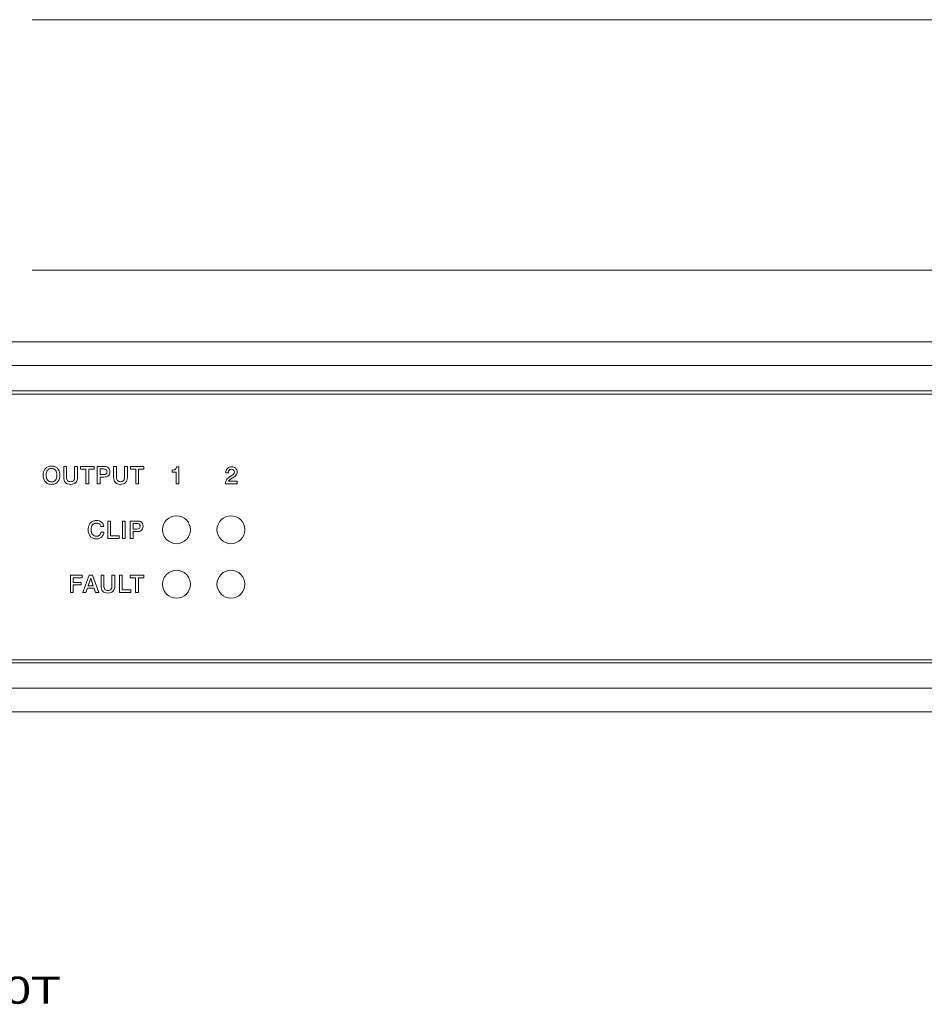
# Model space of a CAD drawing. Header units: inches. Extents: x 0 to 54.8, y -1.5 to 18.4.
# Tile 11 of 43: x 9.9 to 14, y -1.3 to 3.2. Entities that reach past the tile are written whole.
import ezdxf
from ezdxf.enums import TextEntityAlignment as Align

# ---------------------------------------------------------------- set-up
doc = ezdxf.new("R2010")
doc.units = ezdxf.units.IN
doc.header["$MEASUREMENT"] = 0
doc.layers.get('0').update_dxf_attribs({"color": 8})
for name, color, linetype in [('DIM', 5, 'Continuous'), ('SCREEN', 5, 'Continuous'), ('TEXT', 1, 'Continuous')]:
    doc.layers.add(name, color=color, linetype=linetype)

msp = doc.modelspace()

# ---------------------------------------------------------------- linework, layer by layer
at = {"lineweight": 5}
for points in [[(18.14, 1.7), (18.14, 1.7), (0.86, 1.7), (0.86, 1.7)], [(18.14, 1.591), (18.14, 1.591), (0.86, 1.591), (0.86, 1.591)], [(18.14, 1.475), (18.14, 1.475), (0.86, 1.475), (0.86, 1.475)], [(18.125, 1.46), (18.125, 1.46), (0.875, 1.46), (0.875, 1.46)], [(0.875, 0.24), (0.875, 0.24), (18.125, 0.24), (18.125, 0.24)], [(18.14, 0.225), (18.14, 0.225), (0.86, 0.225), (0.86, 0.225)], [(18.14, 0.109), (18.14, 0.109), (0.86, 0.109), (0.86, 0.109)], [(18.14, 0), (18.14, 0), (0.86, 0), (0.86, 0)]]:
    msp.add_open_spline(points, degree=3, dxfattribs=at)
for points in [[(10.664, 0.837), (10.664, 0.8723), (10.6353, 0.901), (10.6, 0.901), (10.6, 0.901), (10.5647, 0.901), (10.536, 0.8723), (10.536, 0.837), (10.536, 0.837), (10.536, 0.8017), (10.5647, 0.773), (10.6, 0.773), (10.6, 0.773), (10.6353, 0.773), (10.664, 0.8017), (10.664, 0.837)], [(10.914, 0.837), (10.914, 0.8723), (10.8853, 0.901), (10.85, 0.901), (10.85, 0.901), (10.8147, 0.901), (10.786, 0.8723), (10.786, 0.837), (10.786, 0.837), (10.786, 0.8017), (10.8147, 0.773), (10.85, 0.773), (10.85, 0.773), (10.8853, 0.773), (10.914, 0.8017), (10.914, 0.837)], [(10.664, 0.587), (10.664, 0.6223), (10.6353, 0.651), (10.6, 0.651), (10.6, 0.651), (10.5647, 0.651), (10.536, 0.6223), (10.536, 0.587), (10.536, 0.587), (10.536, 0.5517), (10.5647, 0.523), (10.6, 0.523), (10.6, 0.523), (10.6353, 0.523), (10.664, 0.5517), (10.664, 0.587)], [(10.914, 0.587), (10.914, 0.6223), (10.8853, 0.651), (10.85, 0.651), (10.85, 0.651), (10.8147, 0.651), (10.786, 0.6223), (10.786, 0.587), (10.786, 0.587), (10.786, 0.5517), (10.8147, 0.523), (10.85, 0.523), (10.85, 0.523), (10.8853, 0.523), (10.914, 0.5517), (10.914, 0.587)]]:
    msp.add_open_spline(points, degree=3, knots=[0, 0, 0, 0, 0.25, 0.25, 0.25, 0.25, 0.5, 0.5, 0.5, 0.5, 0.75, 0.75, 0.75, 0.75, 1, 1, 1, 1], dxfattribs=at)
at = {"layer": 'DIM', "lineweight": 5}
for points in [[(19, 3.1802), (19, 3.1802), (9.9375, 3.1802), (9.9375, 3.1802)], [(18.14, 2.0296), (18.14, 2.0296), (9.9375, 2.0296), (9.9375, 2.0296)]]:
    msp.add_open_spline(points, degree=3, dxfattribs=at)
at = {"layer": 'SCREEN', "lineweight": 5}
for points, knots in [([(10.0242, 1.0456), (10.0193, 1.0458), (10.0144, 1.0466), (10.0099, 1.0484), (10.0099, 1.0484), (10.0053, 1.0503), (10.0011, 1.0532), (9.9978, 1.0568), (9.9978, 1.0568), (9.9943, 1.0607), (9.9917, 1.0653), (9.9901, 1.0702), (9.9901, 1.0702), (9.9882, 1.0758), (9.9875, 1.0818), (9.9875, 1.0877), (9.9875, 1.0877), (9.9875, 1.0937), (9.9882, 1.0996), (9.9901, 1.1053), (9.9901, 1.1053), (9.9917, 1.1102), (9.9943, 1.1148), (9.9978, 1.1186), (9.9978, 1.1186), (10.0011, 1.1222), (10.0053, 1.1251), (10.0099, 1.1269), (10.0099, 1.1269), (10.0149, 1.129), (10.0204, 1.1298), (10.0259, 1.1298)], [0, 0, 0, 0, 0.125, 0.125, 0.125, 0.125, 0.25, 0.25, 0.25, 0.25, 0.375, 0.375, 0.375, 0.375, 0.5, 0.5, 0.5, 0.5, 0.625, 0.625, 0.625, 0.625, 0.75, 0.75, 0.75, 0.75, 0.875, 0.875, 0.875, 0.875, 1, 1, 1, 1]), ([(10.0259, 1.1183), (10.0223, 1.1183), (10.0187, 1.1177), (10.0154, 1.1162), (10.0154, 1.1162), (10.0124, 1.1148), (10.0097, 1.1128), (10.0076, 1.1102), (10.0076, 1.1102), (10.0053, 1.1074), (10.0037, 1.1041), (10.0027, 1.1006), (10.0027, 1.1006), (10.0015, 1.0964), (10.0011, 1.0921), (10.0011, 1.0877), (10.0011, 1.0877), (10.0011, 1.0834), (10.0015, 1.0791), (10.0027, 1.0749), (10.0027, 1.0749), (10.0037, 1.0714), (10.0053, 1.0681), (10.0076, 1.0653), (10.0076, 1.0653), (10.0097, 1.0627), (10.0125, 1.0606), (10.0155, 1.0592), (10.0155, 1.0592), (10.0187, 1.0578), (10.0223, 1.0572), (10.0259, 1.0572), (10.0259, 1.0572), (10.0262, 1.0572), (10.0266, 1.0572), (10.0269, 1.0572)], [0, 0, 0, 0, 0.111111, 0.111111, 0.111111, 0.111111, 0.222222, 0.222222, 0.222222, 0.222222, 0.333333, 0.333333, 0.333333, 0.333333, 0.444444, 0.444444, 0.444444, 0.444444, 0.555556, 0.555556, 0.555556, 0.555556, 0.666667, 0.666667, 0.666667, 0.666667, 0.777778, 0.777778, 0.777778, 0.777778, 0.888889, 0.888889, 0.888889, 0.888889, 1, 1, 1, 1]), ([(10.0259, 1.1298), (10.0313, 1.1298), (10.0368, 1.129), (10.0418, 1.1269), (10.0418, 1.1269), (10.0464, 1.125), (10.0506, 1.1222), (10.0539, 1.1186), (10.0539, 1.1186), (10.0574, 1.1148), (10.06, 1.1101), (10.0616, 1.1052), (10.0616, 1.1052), (10.0635, 1.0996), (10.0642, 1.0937), (10.0642, 1.0877), (10.0642, 1.0877), (10.0642, 1.0818), (10.0635, 1.0758), (10.0616, 1.0702), (10.0616, 1.0702), (10.06, 1.0653), (10.0574, 1.0607), (10.0539, 1.0569), (10.0539, 1.0569), (10.0506, 1.0532), (10.0464, 1.0503), (10.0418, 1.0484), (10.0418, 1.0484), (10.0368, 1.0464), (10.0313, 1.0456), (10.0259, 1.0456), (10.0259, 1.0456), (10.0253, 1.0456), (10.0248, 1.0456), (10.0242, 1.0456)], [0, 0, 0, 0, 0.111111, 0.111111, 0.111111, 0.111111, 0.222222, 0.222222, 0.222222, 0.222222, 0.333333, 0.333333, 0.333333, 0.333333, 0.444444, 0.444444, 0.444444, 0.444444, 0.555556, 0.555556, 0.555556, 0.555556, 0.666667, 0.666667, 0.666667, 0.666667, 0.777778, 0.777778, 0.777778, 0.777778, 0.888889, 0.888889, 0.888889, 0.888889, 1, 1, 1, 1]), ([(10.0269, 1.0572), (10.0301, 1.0573), (10.0333, 1.0579), (10.0362, 1.0592), (10.0362, 1.0592), (10.0392, 1.0606), (10.0419, 1.0627), (10.044, 1.0653), (10.044, 1.0653), (10.0464, 1.0681), (10.048, 1.0714), (10.049, 1.0749), (10.049, 1.0749), (10.0502, 1.0791), (10.0506, 1.0834), (10.0506, 1.0877), (10.0506, 1.0877), (10.0506, 1.0921), (10.0502, 1.0964), (10.049, 1.1006), (10.049, 1.1006), (10.048, 1.104), (10.0464, 1.1074), (10.0441, 1.1102), (10.0441, 1.1102), (10.042, 1.1128), (10.0393, 1.1148), (10.0363, 1.1162), (10.0363, 1.1162), (10.0331, 1.1177), (10.0295, 1.1183), (10.0259, 1.1183)], [0, 0, 0, 0, 0.125, 0.125, 0.125, 0.125, 0.25, 0.25, 0.25, 0.25, 0.375, 0.375, 0.375, 0.375, 0.5, 0.5, 0.5, 0.5, 0.625, 0.625, 0.625, 0.625, 0.75, 0.75, 0.75, 0.75, 0.875, 0.875, 0.875, 0.875, 1, 1, 1, 1]), ([(10.2657, 1.1278), (10.2694, 1.1278), (10.2731, 1.1278), (10.2766, 1.1271), (10.2766, 1.1271), (10.2789, 1.1266), (10.281, 1.1259), (10.283, 1.1248), (10.283, 1.1248), (10.2865, 1.1229), (10.2894, 1.1199), (10.2913, 1.1164), (10.2913, 1.1164), (10.2935, 1.1124), (10.2942, 1.1078), (10.2941, 1.1032), (10.2941, 1.1032), (10.2941, 1.0992), (10.2934, 1.0953), (10.2918, 1.0918), (10.2918, 1.0918), (10.2903, 1.0885), (10.288, 1.0856), (10.285, 1.0835), (10.285, 1.0835), (10.2829, 1.082), (10.2804, 1.0809), (10.2779, 1.0803), (10.2779, 1.0803), (10.2743, 1.0794), (10.2704, 1.0793), (10.2667, 1.0793)], [0, 0, 0, 0, 0.125, 0.125, 0.125, 0.125, 0.25, 0.25, 0.25, 0.25, 0.375, 0.375, 0.375, 0.375, 0.5, 0.5, 0.5, 0.5, 0.625, 0.625, 0.625, 0.625, 0.75, 0.75, 0.75, 0.75, 0.875, 0.875, 0.875, 0.875, 1, 1, 1, 1]), ([(10.2658, 1.091), (10.2698, 1.091), (10.2744, 1.0913), (10.2773, 1.0939), (10.2773, 1.0939), (10.2785, 1.0949), (10.2794, 1.0963), (10.2799, 1.0978), (10.2799, 1.0978), (10.2806, 1.0996), (10.2808, 1.1016), (10.2808, 1.1035), (10.2808, 1.1035), (10.2808, 1.1054), (10.2806, 1.1074), (10.2799, 1.1092), (10.2799, 1.1092), (10.2794, 1.1107), (10.2785, 1.1121), (10.2774, 1.1131), (10.2774, 1.1131), (10.2746, 1.1157), (10.2703, 1.1162), (10.2666, 1.1162)], [0, 0, 0, 0, 0.166667, 0.166667, 0.166667, 0.166667, 0.333333, 0.333333, 0.333333, 0.333333, 0.5, 0.5, 0.5, 0.5, 0.666667, 0.666667, 0.666667, 0.666667, 0.833333, 0.833333, 0.833333, 0.833333, 1, 1, 1, 1]), ([(10.5796, 1.1113), (10.5847, 1.1113), (10.5907, 1.1115), (10.5947, 1.1147), (10.5947, 1.1147), (10.598, 1.1172), (10.6, 1.1217), (10.6005, 1.1258)], [0, 0, 0, 0, 0.5, 0.5, 0.5, 0.5, 1, 1, 1, 1]), ([(10.8266, 1.0987), (10.8266, 1.1058), (10.8287, 1.1137), (10.8336, 1.1188), (10.8336, 1.1188), (10.836, 1.1213), (10.8389, 1.1231), (10.8421, 1.1243), (10.8421, 1.1243), (10.8456, 1.1256), (10.8494, 1.1261), (10.8532, 1.1261), (10.8532, 1.1261), (10.86, 1.126), (10.867, 1.1241), (10.8719, 1.1196), (10.8719, 1.1196), (10.8764, 1.1154), (10.8789, 1.1088), (10.8789, 1.1025)], [0, 0, 0, 0, 0.2, 0.2, 0.2, 0.2, 0.4, 0.4, 0.4, 0.4, 0.6, 0.6, 0.6, 0.6, 0.8, 0.8, 0.8, 0.8, 1, 1, 1, 1]), ([(10.845, 1.1132), (10.844, 1.1126), (10.8431, 1.1118), (10.8423, 1.111), (10.8423, 1.111), (10.8396, 1.108), (10.8386, 1.1034), (10.8386, 1.0994)], [0, 0, 0, 0, 0.5, 0.5, 0.5, 0.5, 1, 1, 1, 1]), ([(10.8502, 1.0837), (10.8573, 1.0878), (10.8659, 1.0943), (10.866, 1.1024), (10.866, 1.1024), (10.8661, 1.1057), (10.8647, 1.1092), (10.8623, 1.1116), (10.8623, 1.1116), (10.8598, 1.1141), (10.8562, 1.1152), (10.8526, 1.1152), (10.8526, 1.1152), (10.8499, 1.1151), (10.8473, 1.1145), (10.845, 1.1132)], [0, 0, 0, 0, 0.25, 0.25, 0.25, 0.25, 0.5, 0.5, 0.5, 0.5, 0.75, 0.75, 0.75, 0.75, 1, 1, 1, 1]), ([(10.8789, 1.1025), (10.8789, 1.0975), (10.8774, 1.0927), (10.8747, 1.0887), (10.8747, 1.0887), (10.8713, 1.0837), (10.8661, 1.0802), (10.8609, 1.0771)], [0, 0, 0, 0, 0.5, 0.5, 0.5, 0.5, 1, 1, 1, 1]), ([(10.145, 1.0773), (10.145, 1.069), (10.1426, 1.0598), (10.1368, 1.0539), (10.1368, 1.0539), (10.134, 1.0511), (10.1305, 1.049), (10.1268, 1.0477), (10.1268, 1.0477), (10.1225, 1.0462), (10.1179, 1.0456), (10.1133, 1.0456), (10.1133, 1.0456), (10.1087, 1.0456), (10.1041, 1.0461), (10.0997, 1.0476), (10.0997, 1.0476), (10.096, 1.0489), (10.0925, 1.0509), (10.0898, 1.0536), (10.0898, 1.0536), (10.0839, 1.0595), (10.0818, 1.069), (10.0818, 1.0773)], [0, 0, 0, 0, 0.166667, 0.166667, 0.166667, 0.166667, 0.333333, 0.333333, 0.333333, 0.333333, 0.5, 0.5, 0.5, 0.5, 0.666667, 0.666667, 0.666667, 0.666667, 0.833333, 0.833333, 0.833333, 0.833333, 1, 1, 1, 1]), ([(10.0951, 1.0781), (10.0951, 1.0728), (10.096, 1.0667), (10.0996, 1.0628), (10.0996, 1.0628), (10.1011, 1.0611), (10.1031, 1.0599), (10.1052, 1.0591), (10.1052, 1.0591), (10.1078, 1.0581), (10.1106, 1.0578), (10.1133, 1.0578), (10.1133, 1.0578), (10.1161, 1.0578), (10.1189, 1.0581), (10.1215, 1.0591), (10.1215, 1.0591), (10.1236, 1.0599), (10.1257, 1.0611), (10.1272, 1.0628), (10.1272, 1.0628), (10.1308, 1.0667), (10.1317, 1.0728), (10.1317, 1.0781)], [0, 0, 0, 0, 0.166667, 0.166667, 0.166667, 0.166667, 0.333333, 0.333333, 0.333333, 0.333333, 0.5, 0.5, 0.5, 0.5, 0.666667, 0.666667, 0.666667, 0.666667, 0.833333, 0.833333, 0.833333, 0.833333, 1, 1, 1, 1]), ([(10.3745, 1.0773), (10.3745, 1.069), (10.372, 1.0598), (10.3662, 1.0539), (10.3662, 1.0539), (10.3635, 1.0511), (10.3599, 1.049), (10.3562, 1.0477), (10.3562, 1.0477), (10.3519, 1.0462), (10.3473, 1.0456), (10.3428, 1.0456), (10.3428, 1.0456), (10.3381, 1.0456), (10.3335, 1.0461), (10.3291, 1.0476), (10.3291, 1.0476), (10.3254, 1.0489), (10.3219, 1.0509), (10.3192, 1.0536), (10.3192, 1.0536), (10.3133, 1.0595), (10.3112, 1.069), (10.3112, 1.0773)], [0, 0, 0, 0, 0.166667, 0.166667, 0.166667, 0.166667, 0.333333, 0.333333, 0.333333, 0.333333, 0.5, 0.5, 0.5, 0.5, 0.666667, 0.666667, 0.666667, 0.666667, 0.833333, 0.833333, 0.833333, 0.833333, 1, 1, 1, 1]), ([(10.3245, 1.0781), (10.3245, 1.0728), (10.3254, 1.0667), (10.329, 1.0628), (10.329, 1.0628), (10.3305, 1.0611), (10.3325, 1.0599), (10.3347, 1.0591), (10.3347, 1.0591), (10.3372, 1.0581), (10.34, 1.0578), (10.3428, 1.0578), (10.3428, 1.0578), (10.3455, 1.0578), (10.3483, 1.0581), (10.3509, 1.0591), (10.3509, 1.0591), (10.3531, 1.0599), (10.3551, 1.0611), (10.3566, 1.0628), (10.3566, 1.0628), (10.3602, 1.0667), (10.3611, 1.0728), (10.3611, 1.0781)], [0, 0, 0, 0, 0.166667, 0.166667, 0.166667, 0.166667, 0.333333, 0.333333, 0.333333, 0.333333, 0.5, 0.5, 0.5, 0.5, 0.666667, 0.666667, 0.666667, 0.666667, 0.833333, 0.833333, 0.833333, 0.833333, 1, 1, 1, 1]), ([(10.8251, 1.0487), (10.8251, 1.0549), (10.8266, 1.0614), (10.8298, 1.0667), (10.8298, 1.0667), (10.8336, 1.0728), (10.8397, 1.0773), (10.8458, 1.081)], [0, 0, 0, 0, 0.5, 0.5, 0.5, 0.5, 1, 1, 1, 1]), ([(10.8588, 1.0759), (10.8562, 1.0744), (10.8538, 1.0729), (10.8512, 1.0712), (10.8512, 1.0712), (10.8466, 1.0682), (10.8414, 1.0648), (10.8397, 1.0596)], [0, 0, 0, 0, 0.5, 0.5, 0.5, 0.5, 1, 1, 1, 1]), ([(10.1945, 0.8426), (10.1948, 0.8468), (10.1955, 0.8509), (10.1968, 0.8549), (10.1968, 0.8549), (10.1984, 0.8598), (10.2009, 0.8644), (10.2044, 0.8682), (10.2044, 0.8682), (10.2077, 0.8719), (10.2119, 0.8747), (10.2164, 0.8766), (10.2164, 0.8766), (10.2215, 0.8786), (10.227, 0.8793), (10.2324, 0.8793), (10.2324, 0.8793), (10.2369, 0.8793), (10.2414, 0.8788), (10.2456, 0.8775), (10.2456, 0.8775), (10.2493, 0.8764), (10.2529, 0.8746), (10.2559, 0.8721), (10.2559, 0.8721), (10.2617, 0.8673), (10.2653, 0.8596), (10.2659, 0.8523)], [0, 0, 0, 0, 0.142857, 0.142857, 0.142857, 0.142857, 0.285714, 0.285714, 0.285714, 0.285714, 0.428571, 0.428571, 0.428571, 0.428571, 0.571429, 0.571429, 0.571429, 0.571429, 0.714286, 0.714286, 0.714286, 0.714286, 0.857143, 0.857143, 0.857143, 0.857143, 1, 1, 1, 1]), ([(10.2527, 0.8523), (10.252, 0.8565), (10.2496, 0.8608), (10.2462, 0.8635), (10.2462, 0.8635), (10.2424, 0.8665), (10.2372, 0.8675), (10.2322, 0.8674), (10.2322, 0.8674), (10.2286, 0.8674), (10.2251, 0.8669), (10.222, 0.8655), (10.222, 0.8655), (10.219, 0.8642), (10.2164, 0.8622), (10.2143, 0.8597), (10.2143, 0.8597), (10.2121, 0.857), (10.2105, 0.8537), (10.2096, 0.8503), (10.2096, 0.8503), (10.2084, 0.8463), (10.208, 0.842), (10.208, 0.8378), (10.208, 0.8378), (10.208, 0.8349), (10.2082, 0.832), (10.2086, 0.8292)], [0, 0, 0, 0, 0.142857, 0.142857, 0.142857, 0.142857, 0.285714, 0.285714, 0.285714, 0.285714, 0.428571, 0.428571, 0.428571, 0.428571, 0.571429, 0.571429, 0.571429, 0.571429, 0.714286, 0.714286, 0.714286, 0.714286, 0.857143, 0.857143, 0.857143, 0.857143, 1, 1, 1, 1]), ([(10.4177, 0.8773), (10.4214, 0.8773), (10.4251, 0.8773), (10.4287, 0.8766), (10.4287, 0.8766), (10.4309, 0.8761), (10.4331, 0.8754), (10.4352, 0.8743), (10.4352, 0.8743), (10.4387, 0.8724), (10.4417, 0.8694), (10.4436, 0.8659), (10.4436, 0.8659), (10.4457, 0.8619), (10.4465, 0.8573), (10.4464, 0.8527), (10.4464, 0.8527), (10.4464, 0.8488), (10.4457, 0.8449), (10.444, 0.8413), (10.444, 0.8413), (10.4425, 0.838), (10.4401, 0.8351), (10.4372, 0.833), (10.4372, 0.833), (10.435, 0.8315), (10.4326, 0.8304), (10.43, 0.8298), (10.43, 0.8298), (10.4263, 0.8289), (10.4224, 0.8288), (10.4186, 0.8288)], [0, 0, 0, 0, 0.125, 0.125, 0.125, 0.125, 0.25, 0.25, 0.25, 0.25, 0.375, 0.375, 0.375, 0.375, 0.5, 0.5, 0.5, 0.5, 0.625, 0.625, 0.625, 0.625, 0.75, 0.75, 0.75, 0.75, 0.875, 0.875, 0.875, 0.875, 1, 1, 1, 1]), ([(10.4178, 0.8405), (10.4218, 0.8405), (10.4265, 0.8408), (10.4294, 0.8434), (10.4294, 0.8434), (10.4306, 0.8444), (10.4315, 0.8458), (10.432, 0.8473), (10.432, 0.8473), (10.4327, 0.8491), (10.4329, 0.8511), (10.4329, 0.853), (10.4329, 0.853), (10.4329, 0.855), (10.4327, 0.8569), (10.432, 0.8587), (10.432, 0.8587), (10.4315, 0.8602), (10.4306, 0.8616), (10.4294, 0.8627), (10.4294, 0.8627), (10.4267, 0.8652), (10.4223, 0.8657), (10.4185, 0.8657)], [0, 0, 0, 0, 0.166667, 0.166667, 0.166667, 0.166667, 0.333333, 0.333333, 0.333333, 0.333333, 0.5, 0.5, 0.5, 0.5, 0.666667, 0.666667, 0.666667, 0.666667, 0.833333, 0.833333, 0.833333, 0.833333, 1, 1, 1, 1]), ([(10.2663, 0.826), (10.266, 0.8179), (10.2621, 0.8094), (10.2561, 0.8038), (10.2561, 0.8038), (10.2529, 0.8009), (10.2491, 0.7987), (10.245, 0.7973), (10.245, 0.7973), (10.2407, 0.7958), (10.2361, 0.7952), (10.2315, 0.7951), (10.2315, 0.7951), (10.2262, 0.7951), (10.2209, 0.7959), (10.216, 0.7979), (10.216, 0.7979), (10.2115, 0.7998), (10.2075, 0.8027), (10.2042, 0.8064), (10.2042, 0.8064), (10.2008, 0.8102), (10.1983, 0.8148), (10.1968, 0.8197), (10.1968, 0.8197), (10.1949, 0.8253), (10.1943, 0.8313), (10.1943, 0.8372), (10.1943, 0.8372), (10.1943, 0.839), (10.1943, 0.8408), (10.1945, 0.8426)], [0, 0, 0, 0, 0.125, 0.125, 0.125, 0.125, 0.25, 0.25, 0.25, 0.25, 0.375, 0.375, 0.375, 0.375, 0.5, 0.5, 0.5, 0.5, 0.625, 0.625, 0.625, 0.625, 0.75, 0.75, 0.75, 0.75, 0.875, 0.875, 0.875, 0.875, 1, 1, 1, 1]), ([(10.2086, 0.8292), (10.2089, 0.8278), (10.2092, 0.8264), (10.2096, 0.825), (10.2096, 0.825), (10.2106, 0.8215), (10.2121, 0.8181), (10.2144, 0.8153), (10.2144, 0.8153), (10.2185, 0.8103), (10.2253, 0.8073), (10.232, 0.8071), (10.232, 0.8071), (10.2374, 0.807), (10.2428, 0.8087), (10.2467, 0.8123), (10.2467, 0.8123), (10.2504, 0.8158), (10.2527, 0.821), (10.2531, 0.826)], [0, 0, 0, 0, 0.2, 0.2, 0.2, 0.2, 0.4, 0.4, 0.4, 0.4, 0.6, 0.6, 0.6, 0.6, 0.8, 0.8, 0.8, 0.8, 1, 1, 1, 1]), ([(10.3165, 0.5779), (10.3165, 0.5696), (10.3141, 0.5603), (10.3083, 0.5544), (10.3083, 0.5544), (10.3055, 0.5516), (10.302, 0.5495), (10.2983, 0.5482), (10.2983, 0.5482), (10.294, 0.5467), (10.2894, 0.5462), (10.2849, 0.5462), (10.2849, 0.5462), (10.2802, 0.5462), (10.2756, 0.5467), (10.2712, 0.5482), (10.2712, 0.5482), (10.2675, 0.5494), (10.264, 0.5514), (10.2613, 0.5542), (10.2613, 0.5542), (10.2554, 0.5601), (10.2533, 0.5695), (10.2533, 0.5779)], [0, 0, 0, 0, 0.166667, 0.166667, 0.166667, 0.166667, 0.333333, 0.333333, 0.333333, 0.333333, 0.5, 0.5, 0.5, 0.5, 0.666667, 0.666667, 0.666667, 0.666667, 0.833333, 0.833333, 0.833333, 0.833333, 1, 1, 1, 1]), ([(10.2666, 0.5786), (10.2666, 0.5733), (10.2675, 0.5672), (10.2711, 0.5633), (10.2711, 0.5633), (10.2726, 0.5617), (10.2746, 0.5604), (10.2767, 0.5596), (10.2767, 0.5596), (10.2793, 0.5586), (10.2821, 0.5584), (10.2849, 0.5584), (10.2849, 0.5584), (10.2876, 0.5584), (10.2904, 0.5586), (10.293, 0.5596), (10.293, 0.5596), (10.2952, 0.5604), (10.2972, 0.5617), (10.2987, 0.5633), (10.2987, 0.5633), (10.3023, 0.5672), (10.3032, 0.5733), (10.3032, 0.5786)], [0, 0, 0, 0, 0.166667, 0.166667, 0.166667, 0.166667, 0.333333, 0.333333, 0.333333, 0.333333, 0.5, 0.5, 0.5, 0.5, 0.666667, 0.666667, 0.666667, 0.666667, 0.833333, 0.833333, 0.833333, 0.833333, 1, 1, 1, 1])]:
    msp.add_open_spline(points, degree=3, knots=knots, dxfattribs=at)
for points in [[(10.0818, 1.1278), (10.0818, 1.1278), (10.0818, 1.1278), (10.0818, 1.1278)], [(10.0818, 1.0773), (10.0818, 1.0773), (10.0818, 1.1278), (10.0818, 1.1278)], [(10.0818, 1.1278), (10.0818, 1.1278), (10.0951, 1.1278), (10.0951, 1.1278)], [(10.0951, 1.1278), (10.0951, 1.1278), (10.0951, 1.1278), (10.0951, 1.1278)], [(10.0951, 1.1278), (10.0951, 1.1278), (10.0951, 1.0781), (10.0951, 1.0781)], [(10.0951, 1.1278), (10.0951, 1.1278), (10.0951, 1.1278), (10.0951, 1.1278)], [(10.1317, 1.1278), (10.1317, 1.1278), (10.1317, 1.1278), (10.1317, 1.1278)], [(10.1317, 1.0781), (10.1317, 1.0781), (10.1317, 1.1278), (10.1317, 1.1278)], [(10.1317, 1.1278), (10.1317, 1.1278), (10.145, 1.1278), (10.145, 1.1278)], [(10.145, 1.1278), (10.145, 1.1278), (10.145, 1.1278), (10.145, 1.1278)], [(10.145, 1.1278), (10.145, 1.1278), (10.145, 1.0773), (10.145, 1.0773)], [(10.145, 1.1278), (10.145, 1.1278), (10.145, 1.1278), (10.145, 1.1278)], [(10.1586, 1.1278), (10.1586, 1.1278), (10.1586, 1.1278), (10.1586, 1.1278)], [(10.1586, 1.116), (10.1586, 1.116), (10.1586, 1.1278), (10.1586, 1.1278)], [(10.1586, 1.1278), (10.1586, 1.1278), (10.221, 1.1278), (10.221, 1.1278)], [(10.1833, 1.116), (10.1833, 1.116), (10.1586, 1.116), (10.1586, 1.116)], [(10.1833, 1.116), (10.1833, 1.116), (10.1833, 1.116), (10.1833, 1.116)], [(10.1833, 1.0478), (10.1833, 1.0478), (10.1833, 1.116), (10.1833, 1.116)], [(10.1833, 1.116), (10.1833, 1.116), (10.1833, 1.116), (10.1833, 1.116)], [(10.1965, 1.116), (10.1965, 1.116), (10.1965, 1.116), (10.1965, 1.116)], [(10.1965, 1.116), (10.1965, 1.116), (10.1965, 1.0478), (10.1965, 1.0478)], [(10.221, 1.116), (10.221, 1.116), (10.1965, 1.116), (10.1965, 1.116)], [(10.221, 1.1278), (10.221, 1.1278), (10.221, 1.1278), (10.221, 1.1278)], [(10.221, 1.1278), (10.221, 1.1278), (10.221, 1.116), (10.221, 1.116)], [(10.221, 1.1278), (10.221, 1.1278), (10.221, 1.1278), (10.221, 1.1278)], [(10.221, 1.116), (10.221, 1.116), (10.221, 1.116), (10.221, 1.116)], [(10.2353, 1.1278), (10.2353, 1.1278), (10.2657, 1.1278), (10.2657, 1.1278)], [(10.2353, 1.1278), (10.2353, 1.1278), (10.2353, 1.1278), (10.2353, 1.1278)], [(10.2353, 1.0478), (10.2353, 1.0478), (10.2353, 1.1278), (10.2353, 1.1278)], [(10.2666, 1.1162), (10.2666, 1.1162), (10.2486, 1.1162), (10.2486, 1.1162)], [(10.2486, 1.1162), (10.2486, 1.1162), (10.2486, 1.1162), (10.2486, 1.1162)], [(10.2486, 1.1162), (10.2486, 1.1162), (10.2486, 1.091), (10.2486, 1.091)], [(10.2486, 1.091), (10.2486, 1.091), (10.2658, 1.091), (10.2658, 1.091)], [(10.2657, 1.1278), (10.2657, 1.1278), (10.2657, 1.1278), (10.2657, 1.1278)], [(10.2658, 1.091), (10.2658, 1.091), (10.2658, 1.091), (10.2658, 1.091)], [(10.2666, 1.1162), (10.2666, 1.1162), (10.2666, 1.1162), (10.2666, 1.1162)], [(10.3112, 1.1278), (10.3112, 1.1278), (10.3245, 1.1278), (10.3245, 1.1278)], [(10.3112, 1.1278), (10.3112, 1.1278), (10.3112, 1.1278), (10.3112, 1.1278)], [(10.3112, 1.0773), (10.3112, 1.0773), (10.3112, 1.1278), (10.3112, 1.1278)], [(10.3245, 1.1278), (10.3245, 1.1278), (10.3245, 1.1278), (10.3245, 1.1278)], [(10.3245, 1.1278), (10.3245, 1.1278), (10.3245, 1.1278), (10.3245, 1.1278)], [(10.3245, 1.1278), (10.3245, 1.1278), (10.3245, 1.0781), (10.3245, 1.0781)], [(10.3611, 1.1278), (10.3611, 1.1278), (10.3745, 1.1278), (10.3745, 1.1278)], [(10.3611, 1.1278), (10.3611, 1.1278), (10.3611, 1.1278), (10.3611, 1.1278)], [(10.3611, 1.0781), (10.3611, 1.0781), (10.3611, 1.1278), (10.3611, 1.1278)], [(10.3745, 1.1278), (10.3745, 1.1278), (10.3745, 1.1278), (10.3745, 1.1278)], [(10.3745, 1.1278), (10.3745, 1.1278), (10.3745, 1.1278), (10.3745, 1.1278)], [(10.3745, 1.1278), (10.3745, 1.1278), (10.3745, 1.0773), (10.3745, 1.0773)], [(10.388, 1.1278), (10.388, 1.1278), (10.4505, 1.1278), (10.4505, 1.1278)], [(10.388, 1.1278), (10.388, 1.1278), (10.388, 1.1278), (10.388, 1.1278)], [(10.388, 1.116), (10.388, 1.116), (10.388, 1.1278), (10.388, 1.1278)], [(10.4127, 1.116), (10.4127, 1.116), (10.388, 1.116), (10.388, 1.116)], [(10.4127, 1.116), (10.4127, 1.116), (10.4127, 1.116), (10.4127, 1.116)], [(10.4127, 1.116), (10.4127, 1.116), (10.4127, 1.116), (10.4127, 1.116)], [(10.4127, 1.0478), (10.4127, 1.0478), (10.4127, 1.116), (10.4127, 1.116)], [(10.4505, 1.116), (10.4505, 1.116), (10.426, 1.116), (10.426, 1.116)], [(10.426, 1.116), (10.426, 1.116), (10.426, 1.116), (10.426, 1.116)], [(10.426, 1.116), (10.426, 1.116), (10.426, 1.0478), (10.426, 1.0478)], [(10.4505, 1.1278), (10.4505, 1.1278), (10.4505, 1.1278), (10.4505, 1.1278)], [(10.4505, 1.1278), (10.4505, 1.1278), (10.4505, 1.1278), (10.4505, 1.1278)], [(10.4505, 1.1278), (10.4505, 1.1278), (10.4505, 1.116), (10.4505, 1.116)], [(10.4505, 1.116), (10.4505, 1.116), (10.4505, 1.116), (10.4505, 1.116)], [(10.5796, 1.1113), (10.5796, 1.1113), (10.5796, 1.1113), (10.5796, 1.1113)], [(10.5796, 1.1023), (10.5796, 1.1023), (10.5796, 1.1113), (10.5796, 1.1113)], [(10.5978, 1.1023), (10.5978, 1.1023), (10.5796, 1.1023), (10.5796, 1.1023)], [(10.5978, 1.1023), (10.5978, 1.1023), (10.5978, 1.1023), (10.5978, 1.1023)], [(10.5978, 1.1023), (10.5978, 1.1023), (10.5978, 1.1023), (10.5978, 1.1023)], [(10.5978, 1.0482), (10.5978, 1.0482), (10.5978, 1.1023), (10.5978, 1.1023)], [(10.6005, 1.1258), (10.6005, 1.1258), (10.6102, 1.1258), (10.6102, 1.1258)], [(10.6102, 1.1258), (10.6102, 1.1258), (10.6102, 1.1258), (10.6102, 1.1258)], [(10.6102, 1.1258), (10.6102, 1.1258), (10.6102, 1.1258), (10.6102, 1.1258)], [(10.6102, 1.1258), (10.6102, 1.1258), (10.6102, 1.0482), (10.6102, 1.0482)], [(10.8386, 1.0982), (10.8386, 1.0982), (10.8266, 1.0982), (10.8266, 1.0982)], [(10.8386, 1.0982), (10.8386, 1.0982), (10.8386, 1.0982), (10.8386, 1.0982)], [(10.1965, 1.0478), (10.1965, 1.0478), (10.1833, 1.0478), (10.1833, 1.0478)], [(10.1965, 1.0478), (10.1965, 1.0478), (10.1965, 1.0478), (10.1965, 1.0478)], [(10.2486, 1.0478), (10.2486, 1.0478), (10.2353, 1.0478), (10.2353, 1.0478)], [(10.2667, 1.0793), (10.2667, 1.0793), (10.2486, 1.0793), (10.2486, 1.0793)], [(10.2486, 1.0793), (10.2486, 1.0793), (10.2486, 1.0793), (10.2486, 1.0793)], [(10.2486, 1.0793), (10.2486, 1.0793), (10.2486, 1.0478), (10.2486, 1.0478)], [(10.2486, 1.0478), (10.2486, 1.0478), (10.2486, 1.0478), (10.2486, 1.0478)], [(10.2667, 1.0793), (10.2667, 1.0793), (10.2667, 1.0793), (10.2667, 1.0793)], [(10.426, 1.0478), (10.426, 1.0478), (10.4127, 1.0478), (10.4127, 1.0478)], [(10.426, 1.0478), (10.426, 1.0478), (10.426, 1.0478), (10.426, 1.0478)], [(10.6102, 1.0482), (10.6102, 1.0482), (10.5978, 1.0482), (10.5978, 1.0482)], [(10.6102, 1.0482), (10.6102, 1.0482), (10.6102, 1.0482), (10.6102, 1.0482)], [(10.8787, 1.0484), (10.8787, 1.0484), (10.8251, 1.0484), (10.8251, 1.0484)], [(10.8397, 1.0596), (10.8397, 1.0596), (10.8787, 1.0596), (10.8787, 1.0596)], [(10.8458, 1.081), (10.8458, 1.081), (10.8502, 1.0837), (10.8502, 1.0837)], [(10.8502, 1.0837), (10.8502, 1.0837), (10.8502, 1.0837), (10.8502, 1.0837)], [(10.8609, 1.0771), (10.8609, 1.0771), (10.8588, 1.0759), (10.8588, 1.0759)], [(10.8609, 1.0771), (10.8609, 1.0771), (10.8609, 1.0771), (10.8609, 1.0771)], [(10.8787, 1.0596), (10.8787, 1.0596), (10.8787, 1.0596), (10.8787, 1.0596)], [(10.8787, 1.0596), (10.8787, 1.0596), (10.8787, 1.0596), (10.8787, 1.0596)], [(10.8787, 1.0596), (10.8787, 1.0596), (10.8787, 1.0484), (10.8787, 1.0484)], [(10.8787, 1.0484), (10.8787, 1.0484), (10.8787, 1.0484), (10.8787, 1.0484)], [(10.284, 0.8773), (10.284, 0.8773), (10.2974, 0.8773), (10.2974, 0.8773)], [(10.284, 0.8773), (10.284, 0.8773), (10.284, 0.8773), (10.284, 0.8773)], [(10.284, 0.7974), (10.284, 0.7974), (10.284, 0.8773), (10.284, 0.8773)], [(10.2974, 0.8773), (10.2974, 0.8773), (10.2974, 0.8773), (10.2974, 0.8773)], [(10.2974, 0.8773), (10.2974, 0.8773), (10.2974, 0.8773), (10.2974, 0.8773)], [(10.2974, 0.8773), (10.2974, 0.8773), (10.2974, 0.8094), (10.2974, 0.8094)], [(10.3512, 0.8773), (10.3512, 0.8773), (10.3647, 0.8773), (10.3647, 0.8773)], [(10.3512, 0.8773), (10.3512, 0.8773), (10.3512, 0.8773), (10.3512, 0.8773)], [(10.3512, 0.7974), (10.3512, 0.7974), (10.3512, 0.8773), (10.3512, 0.8773)], [(10.3647, 0.8773), (10.3647, 0.8773), (10.3647, 0.8773), (10.3647, 0.8773)], [(10.3647, 0.8773), (10.3647, 0.8773), (10.3647, 0.8773), (10.3647, 0.8773)], [(10.3647, 0.8773), (10.3647, 0.8773), (10.3647, 0.7974), (10.3647, 0.7974)], [(10.3869, 0.8773), (10.3869, 0.8773), (10.4177, 0.8773), (10.4177, 0.8773)], [(10.3869, 0.8773), (10.3869, 0.8773), (10.3869, 0.8773), (10.3869, 0.8773)], [(10.3869, 0.7974), (10.3869, 0.7974), (10.3869, 0.8773), (10.3869, 0.8773)], [(10.4185, 0.8657), (10.4185, 0.8657), (10.4003, 0.8657), (10.4003, 0.8657)], [(10.4003, 0.8657), (10.4003, 0.8657), (10.4003, 0.8657), (10.4003, 0.8657)], [(10.4003, 0.8657), (10.4003, 0.8657), (10.4003, 0.8405), (10.4003, 0.8405)], [(10.4177, 0.8773), (10.4177, 0.8773), (10.4177, 0.8773), (10.4177, 0.8773)], [(10.4185, 0.8657), (10.4185, 0.8657), (10.4185, 0.8657), (10.4185, 0.8657)], [(10.2659, 0.8523), (10.2659, 0.8523), (10.2527, 0.8523), (10.2527, 0.8523)], [(10.2531, 0.826), (10.2531, 0.826), (10.2663, 0.826), (10.2663, 0.826)], [(10.2659, 0.8523), (10.2659, 0.8523), (10.2659, 0.8523), (10.2659, 0.8523)], [(10.2663, 0.826), (10.2663, 0.826), (10.2663, 0.826), (10.2663, 0.826)], [(10.4003, 0.8405), (10.4003, 0.8405), (10.4178, 0.8405), (10.4178, 0.8405)], [(10.4186, 0.8288), (10.4186, 0.8288), (10.4003, 0.8288), (10.4003, 0.8288)], [(10.4003, 0.8288), (10.4003, 0.8288), (10.4003, 0.8288), (10.4003, 0.8288)], [(10.4003, 0.8288), (10.4003, 0.8288), (10.4003, 0.7974), (10.4003, 0.7974)], [(10.4178, 0.8405), (10.4178, 0.8405), (10.4178, 0.8405), (10.4178, 0.8405)], [(10.4186, 0.8288), (10.4186, 0.8288), (10.4186, 0.8288), (10.4186, 0.8288)], [(10.3373, 0.7974), (10.3373, 0.7974), (10.284, 0.7974), (10.284, 0.7974)], [(10.2974, 0.8094), (10.2974, 0.8094), (10.3373, 0.8094), (10.3373, 0.8094)], [(10.3373, 0.8094), (10.3373, 0.8094), (10.3373, 0.8094), (10.3373, 0.8094)], [(10.3373, 0.8094), (10.3373, 0.8094), (10.3373, 0.8094), (10.3373, 0.8094)], [(10.3373, 0.8094), (10.3373, 0.8094), (10.3373, 0.7974), (10.3373, 0.7974)], [(10.3373, 0.7974), (10.3373, 0.7974), (10.3373, 0.7974), (10.3373, 0.7974)], [(10.3647, 0.7974), (10.3647, 0.7974), (10.3512, 0.7974), (10.3512, 0.7974)], [(10.3647, 0.7974), (10.3647, 0.7974), (10.3647, 0.7974), (10.3647, 0.7974)], [(10.4003, 0.7974), (10.4003, 0.7974), (10.3869, 0.7974), (10.3869, 0.7974)], [(10.4003, 0.7974), (10.4003, 0.7974), (10.4003, 0.7974), (10.4003, 0.7974)], [(10.1123, 0.6283), (10.1123, 0.6283), (10.1668, 0.6283), (10.1668, 0.6283)], [(10.1123, 0.6283), (10.1123, 0.6283), (10.1123, 0.6283), (10.1123, 0.6283)], [(10.1123, 0.5484), (10.1123, 0.5484), (10.1123, 0.6283), (10.1123, 0.6283)], [(10.1668, 0.6166), (10.1668, 0.6166), (10.1254, 0.6166), (10.1254, 0.6166)], [(10.1254, 0.6166), (10.1254, 0.6166), (10.1254, 0.6166), (10.1254, 0.6166)], [(10.1254, 0.6166), (10.1254, 0.6166), (10.1254, 0.5952), (10.1254, 0.5952)], [(10.1254, 0.5952), (10.1254, 0.5952), (10.1617, 0.5952), (10.1617, 0.5952)], [(10.1617, 0.5952), (10.1617, 0.5952), (10.1617, 0.5952), (10.1617, 0.5952)], [(10.1617, 0.5952), (10.1617, 0.5952), (10.1617, 0.5952), (10.1617, 0.5952)], [(10.1617, 0.5952), (10.1617, 0.5952), (10.1617, 0.5836), (10.1617, 0.5836)], [(10.1668, 0.6283), (10.1668, 0.6283), (10.1668, 0.6283), (10.1668, 0.6283)], [(10.1668, 0.6283), (10.1668, 0.6283), (10.1668, 0.6283), (10.1668, 0.6283)], [(10.1668, 0.6283), (10.1668, 0.6283), (10.1668, 0.6166), (10.1668, 0.6166)], [(10.1668, 0.6166), (10.1668, 0.6166), (10.1668, 0.6166), (10.1668, 0.6166)], [(10.1695, 0.5484), (10.1695, 0.5484), (10.1985, 0.6283), (10.1985, 0.6283)], [(10.206, 0.6149), (10.206, 0.6149), (10.1941, 0.5802), (10.1941, 0.5802)], [(10.1985, 0.6283), (10.1985, 0.6283), (10.2135, 0.6283), (10.2135, 0.6283)], [(10.1985, 0.6283), (10.1985, 0.6283), (10.1985, 0.6283), (10.1985, 0.6283)], [(10.2178, 0.5802), (10.2178, 0.5802), (10.206, 0.6149), (10.206, 0.6149)], [(10.206, 0.6149), (10.206, 0.6149), (10.206, 0.6149), (10.206, 0.6149)], [(10.2135, 0.6283), (10.2135, 0.6283), (10.2135, 0.6283), (10.2135, 0.6283)], [(10.2135, 0.6283), (10.2135, 0.6283), (10.2428, 0.5484), (10.2428, 0.5484)], [(10.2533, 0.6283), (10.2533, 0.6283), (10.2666, 0.6283), (10.2666, 0.6283)], [(10.2533, 0.6283), (10.2533, 0.6283), (10.2533, 0.6283), (10.2533, 0.6283)], [(10.2533, 0.5779), (10.2533, 0.5779), (10.2533, 0.6283), (10.2533, 0.6283)], [(10.2666, 0.6283), (10.2666, 0.6283), (10.2666, 0.6283), (10.2666, 0.6283)], [(10.2666, 0.6283), (10.2666, 0.6283), (10.2666, 0.6283), (10.2666, 0.6283)], [(10.2666, 0.6283), (10.2666, 0.6283), (10.2666, 0.5786), (10.2666, 0.5786)], [(10.3032, 0.6283), (10.3032, 0.6283), (10.3165, 0.6283), (10.3165, 0.6283)], [(10.3032, 0.6283), (10.3032, 0.6283), (10.3032, 0.6283), (10.3032, 0.6283)], [(10.3032, 0.5786), (10.3032, 0.5786), (10.3032, 0.6283), (10.3032, 0.6283)], [(10.3165, 0.6283), (10.3165, 0.6283), (10.3165, 0.6283), (10.3165, 0.6283)], [(10.3165, 0.6283), (10.3165, 0.6283), (10.3165, 0.6283), (10.3165, 0.6283)], [(10.3165, 0.6283), (10.3165, 0.6283), (10.3165, 0.5779), (10.3165, 0.5779)], [(10.3376, 0.6283), (10.3376, 0.6283), (10.3509, 0.6283), (10.3509, 0.6283)], [(10.3376, 0.6283), (10.3376, 0.6283), (10.3376, 0.6283), (10.3376, 0.6283)], [(10.3376, 0.5484), (10.3376, 0.5484), (10.3376, 0.6283), (10.3376, 0.6283)], [(10.3509, 0.6283), (10.3509, 0.6283), (10.3509, 0.6283), (10.3509, 0.6283)], [(10.3509, 0.6283), (10.3509, 0.6283), (10.3509, 0.6283), (10.3509, 0.6283)], [(10.3509, 0.6283), (10.3509, 0.6283), (10.3509, 0.5605), (10.3509, 0.5605)], [(10.3873, 0.6283), (10.3873, 0.6283), (10.4497, 0.6283), (10.4497, 0.6283)], [(10.3873, 0.6283), (10.3873, 0.6283), (10.3873, 0.6283), (10.3873, 0.6283)], [(10.3873, 0.6166), (10.3873, 0.6166), (10.3873, 0.6283), (10.3873, 0.6283)], [(10.412, 0.6166), (10.412, 0.6166), (10.3873, 0.6166), (10.3873, 0.6166)], [(10.412, 0.6166), (10.412, 0.6166), (10.412, 0.6166), (10.412, 0.6166)], [(10.412, 0.6166), (10.412, 0.6166), (10.412, 0.6166), (10.412, 0.6166)], [(10.412, 0.5484), (10.412, 0.5484), (10.412, 0.6166), (10.412, 0.6166)], [(10.4497, 0.6166), (10.4497, 0.6166), (10.4252, 0.6166), (10.4252, 0.6166)], [(10.4252, 0.6166), (10.4252, 0.6166), (10.4252, 0.6166), (10.4252, 0.6166)], [(10.4252, 0.6166), (10.4252, 0.6166), (10.4252, 0.5484), (10.4252, 0.5484)], [(10.4497, 0.6283), (10.4497, 0.6283), (10.4497, 0.6283), (10.4497, 0.6283)], [(10.4497, 0.6283), (10.4497, 0.6283), (10.4497, 0.6283), (10.4497, 0.6283)], [(10.4497, 0.6283), (10.4497, 0.6283), (10.4497, 0.6166), (10.4497, 0.6166)], [(10.4497, 0.6166), (10.4497, 0.6166), (10.4497, 0.6166), (10.4497, 0.6166)], [(10.1254, 0.5484), (10.1254, 0.5484), (10.1123, 0.5484), (10.1123, 0.5484)], [(10.1617, 0.5836), (10.1617, 0.5836), (10.1254, 0.5836), (10.1254, 0.5836)], [(10.1254, 0.5836), (10.1254, 0.5836), (10.1254, 0.5836), (10.1254, 0.5836)], [(10.1254, 0.5836), (10.1254, 0.5836), (10.1254, 0.5484), (10.1254, 0.5484)], [(10.1254, 0.5484), (10.1254, 0.5484), (10.1254, 0.5484), (10.1254, 0.5484)], [(10.1617, 0.5836), (10.1617, 0.5836), (10.1617, 0.5836), (10.1617, 0.5836)], [(10.1834, 0.5484), (10.1834, 0.5484), (10.1695, 0.5484), (10.1695, 0.5484)], [(10.1904, 0.5691), (10.1904, 0.5691), (10.1834, 0.5484), (10.1834, 0.5484)], [(10.1834, 0.5484), (10.1834, 0.5484), (10.1834, 0.5484), (10.1834, 0.5484)], [(10.2215, 0.5691), (10.2215, 0.5691), (10.1904, 0.5691), (10.1904, 0.5691)], [(10.1904, 0.5691), (10.1904, 0.5691), (10.1904, 0.5691), (10.1904, 0.5691)], [(10.1941, 0.5802), (10.1941, 0.5802), (10.2178, 0.5802), (10.2178, 0.5802)], [(10.2178, 0.5802), (10.2178, 0.5802), (10.2178, 0.5802), (10.2178, 0.5802)], [(10.2215, 0.5691), (10.2215, 0.5691), (10.2215, 0.5691), (10.2215, 0.5691)], [(10.2286, 0.5484), (10.2286, 0.5484), (10.2215, 0.5691), (10.2215, 0.5691)], [(10.2428, 0.5484), (10.2428, 0.5484), (10.2286, 0.5484), (10.2286, 0.5484)], [(10.2428, 0.5484), (10.2428, 0.5484), (10.2428, 0.5484), (10.2428, 0.5484)], [(10.3903, 0.5484), (10.3903, 0.5484), (10.3376, 0.5484), (10.3376, 0.5484)], [(10.3509, 0.5605), (10.3509, 0.5605), (10.3903, 0.5605), (10.3903, 0.5605)], [(10.3903, 0.5605), (10.3903, 0.5605), (10.3903, 0.5605), (10.3903, 0.5605)], [(10.3903, 0.5605), (10.3903, 0.5605), (10.3903, 0.5605), (10.3903, 0.5605)], [(10.3903, 0.5605), (10.3903, 0.5605), (10.3903, 0.5484), (10.3903, 0.5484)], [(10.3903, 0.5484), (10.3903, 0.5484), (10.3903, 0.5484), (10.3903, 0.5484)], [(10.4252, 0.5484), (10.4252, 0.5484), (10.412, 0.5484), (10.412, 0.5484)], [(10.4252, 0.5484), (10.4252, 0.5484), (10.4252, 0.5484), (10.4252, 0.5484)]]:
    msp.add_open_spline(points, degree=3, dxfattribs=at)

# ---------------------------------------------------------------- texts
at = {"layer": 'TEXT', "linetype": 'Continuous', "width": 1.130107}
msp.add_text('FILE NAME: AMP2210T', height=0.125, dxfattribs=at).set_placement((7.6431, -1.3407), (10.0681, -1.3407), align=Align.FIT)

doc.saveas('drawing.dxf')
